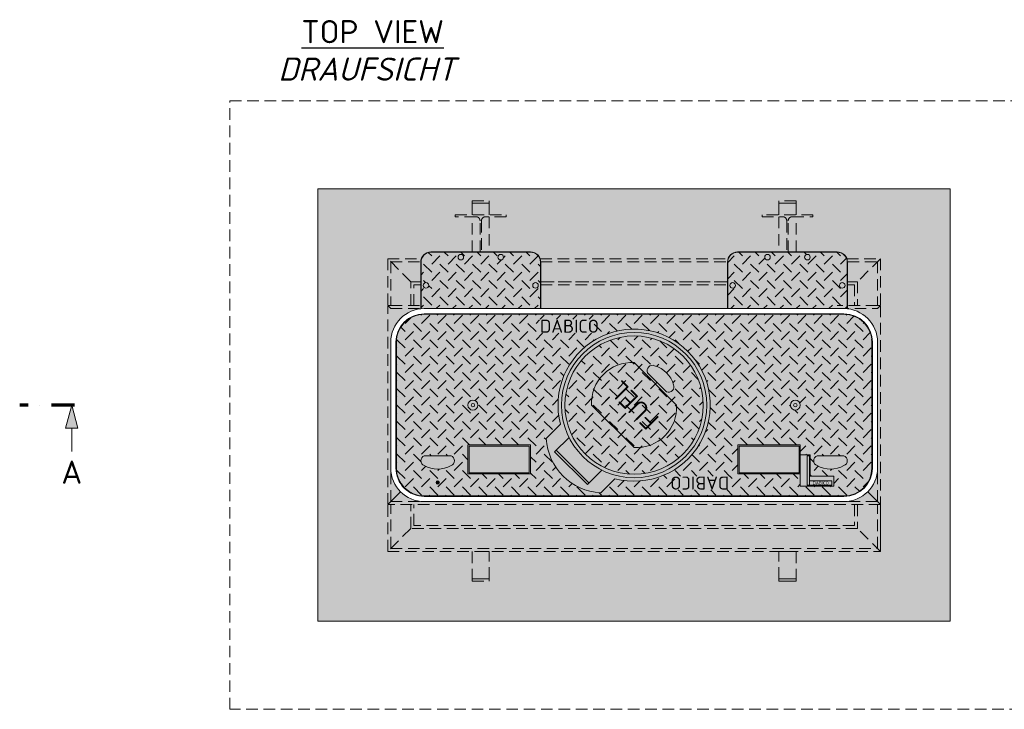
# Model space of a CAD drawing. Header units: millimetres. Extents: x -56583 to 53689, y -12797 to -109.
# Tile 12 of 14: x 36172 to 40429, y -12797 to -9814. Entities that reach past the tile are written whole.
import ezdxf
from ezdxf.enums import TextEntityAlignment as Align

# ---------------------------------------------------------------- set-up
doc = ezdxf.new("R2010")
doc.units = ezdxf.units.MM
doc.linetypes.add('HIDDEN', pattern=[0.375, 0.25, -0.125])
doc.linetypes.add('STRICHPUNKTX2', pattern=[2, 1, -0.5, 0, -0.5])
doc.layers.add('P------T7', color=7, linetype='Continuous', lineweight=18)
doc.layers.add('P-BS---Schnitt', color=7, linetype='Continuous', lineweight=18)
doc.styles.get("Standard").update_dxf_attribs({"font": 'isocpeur.ttf'})
pattern_1 = [(45, (38828.74477311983, -11480.90043860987), (7.105427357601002e-15, 70.71067811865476), [50, -50]), (135, (38828.74477311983, -11445.54509955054), (-70.71067811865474, 7.105427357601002e-15), [50, -50])]
pattern_2 = [(45, (38165.74477311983, -10941.93916090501), (7.105427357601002e-15, 70.71067811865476), [50, -50]), (135, (38165.74477311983, -10906.58382184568), (-70.71067811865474, 7.105427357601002e-15), [50, -50])]

msp = doc.modelspace()

# ---------------------------------------------------------------- hatches: boundary and pattern name
at = {"lineweight": 0}
h = msp.add_hatch(color=254, dxfattribs=at)
h.dxf.hatch_style = 1
h.paths.add_polyline_path([(40195.54477311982, -10546.10043860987), (37461.94477311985, -10546.10043860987), (37461.94477311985, -12415.70043860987), (40195.54477311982, -12415.70043860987)])
h.paths.add_polyline_path([(37921.44477311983, -11898.20043860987, -0.4142135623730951), (37776.44477311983, -11753.20043860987), (37776.44477311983, -11480.90043860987), (37776.44477311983, -11208.60043860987, -0.3841755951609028), (37906.44477311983, -11064.37838759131), (37906.44477311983, -10862.40043860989, -0.4142135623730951), (37950.24477311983, -10818.60043860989), (38381.24477311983, -10818.60043860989, -0.4142135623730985), (38425.04477311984, -10862.40043860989), (38425.04477311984, -11063.60043860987), (39232.44477311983, -11063.60043860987), (39232.44477311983, -10862.40043860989, -0.4142135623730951), (39276.24477311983, -10818.60043860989), (39707.24477311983, -10818.60043860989, -0.4142135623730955), (39751.04477311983, -10862.40043860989), (39751.04477311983, -11064.37838759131, -0.3841755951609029), (39881.04477311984, -11208.60043860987), (39881.04477311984, -11480.90043860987), (39881.04477311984, -11753.20043860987, -0.4142135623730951), (39736.04477311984, -11898.20043860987)], flags=16)
h = msp.add_hatch(dxfattribs=at)
h.set_pattern_fill('GENERAL_CHECKEREDPLATE', color=256, scale=50, angle=45, pattern_type=2)
h.set_pattern_definition(pattern_2)
edge = h.paths.add_edge_path()
edge.add_arc((38252.04477311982, -10841.10043860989), 12, 0, 360)
edge = h.paths.add_edge_path()
edge.add_arc((37928.94477311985, -10963.00043860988), 12, 0, 360)
edge = h.paths.add_edge_path()
edge.add_arc((38381.24477311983, -10862.40043860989), 42.79999999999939, 0, 90.00000000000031)
edge.add_line((38381.24477311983, -10819.60043860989), (37950.24477311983, -10819.60043860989))
edge.add_arc((37950.24477311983, -10862.40043860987), 42.79999999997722, 90.00000000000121, 179.9999999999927)
edge.add_line((37907.44477311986, -10862.40043860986), (37907.44477311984, -11064.27788320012))
edge.add_arc((37921.44477311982, -11208.60043860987), 144.9999999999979, 89.99999999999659, 95.54063766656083, ccw=False)
edge.add_line((37921.44477311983, -11063.60043860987), (38424.04477311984, -11063.60043860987))
edge.add_line((38424.04477311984, -11063.60043860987), (38424.04477311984, -10862.40043860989))
h = msp.add_hatch(color=253, dxfattribs=at)
h.dxf.hatch_style = 1
h.paths.add_polyline_path([(38424.04477311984, -10862.40043860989, 0.4142135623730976), (38381.24477311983, -10819.60043860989), (37950.24477311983, -10819.60043860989, 0.4142135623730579), (37907.44477311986, -10862.40043860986), (37907.44477311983, -11064.27788320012, -0.02418030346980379), (37921.44477311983, -11063.60043860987), (38424.04477311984, -11063.60043860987)])
h = msp.add_hatch(dxfattribs=at)
h.set_pattern_fill('GENERAL_CHECKEREDPLATE', color=256, scale=50, angle=45, pattern_type=2)
h.set_pattern_definition(pattern_2)
edge = h.paths.add_edge_path()
edge.add_arc((39405.44477311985, -10841.10043860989), 12, 0, 360)
edge = h.paths.add_edge_path()
edge.add_arc((39578.04477311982, -10841.10043860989), 12, 0, 360)
edge = h.paths.add_edge_path()
edge.add_arc((39276.24477311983, -10862.40043860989), 42.79999999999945, 89.99999999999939, 180)
edge.add_line((39233.44477311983, -10862.40043860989), (39233.44477311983, -11063.60043860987))
edge.add_line((39233.44477311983, -11063.60043860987), (39736.04477311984, -11063.60043860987))
edge.add_arc((39736.04477311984, -11208.60043860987), 144.9999999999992, 84.45936233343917, 90.00000000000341, ccw=False)
edge.add_line((39750.04477311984, -11064.27788320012), (39750.04477311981, -10862.40043860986))
edge.add_arc((39707.24477311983, -10862.40043860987), 42.79999999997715, 7.296192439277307e-12, 89.99999999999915)
edge.add_line((39707.24477311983, -10819.60043860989), (39276.24477311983, -10819.60043860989))
h = msp.add_hatch(color=253, dxfattribs=at)
h.dxf.hatch_style = 1
h.paths.add_polyline_path([(39750.04477311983, -10862.40043860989, 0.4142135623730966), (39707.24477311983, -10819.60043860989), (39276.24477311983, -10819.60043860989, 0.4142135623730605), (39233.44477311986, -10862.40043860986), (39233.44477311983, -11063.60043860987), (39736.04477311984, -11063.60043860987, -0.02418030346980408), (39750.04477311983, -11064.27788320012)])
h = msp.add_hatch(dxfattribs=at)
h.set_pattern_fill('GENERAL_CHECKEREDPLATE', color=256, scale=50, angle=45, pattern_type=2)
h.set_pattern_definition(pattern_1)
h.paths.add_polyline_path([(39547.24477311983, -11652.79277150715), (39547.24477311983, -11778.79277150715), (39277.24477311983, -11778.79277150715), (39277.24477311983, -11652.79277150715)])
edge = h.paths.add_edge_path()
edge.add_arc((39628.43442829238, -11721.29277150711), 23.18965517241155, 112.0070817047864, 247.9929182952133)
edge.add_arc((39677.74477311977, -11638.15943817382), 119.6333333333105, 240.9996664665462, 299.0003335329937)
edge.add_arc((39727.05511794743, -11721.29277150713), 23.18965517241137, 292.0070817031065, 427.9929182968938)
edge.add_line((39735.74477311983, -11699.79277150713), (39619.74477311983, -11699.79277150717))
h.paths.add_polyline_path([(39547.24477311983, -11830.79277150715), (39547.24477311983, -11695.79277150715), (39590.24477311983, -11695.79277150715), (39590.24477311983, -11787.79277150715), (39692.24477311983, -11787.79277150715), (39692.24477311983, -11830.79277150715)])
edge = h.paths.add_edge_path()
edge.add_arc((39525.74477311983, -11480.90043860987), 21.5, 0, 360)
h.paths.add_polyline_path([(38110.24477311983, -11778.79277150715), (38110.24477311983, -11652.79277150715), (38380.24477311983, -11652.79277150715), (38380.24477311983, -11778.79277150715)])
edge = h.paths.add_edge_path()
edge.add_line((37921.74477311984, -11699.79277150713), (38037.74477311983, -11699.79277150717))
edge.add_arc((38029.05511794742, -11721.29277150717), 23.18965517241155, -67.99291829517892, 67.99291829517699, ccw=False)
edge.add_arc((37979.74477312, -11638.15943817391), 119.6333333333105, 240.999666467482, 299.0003335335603, ccw=False)
edge.add_arc((37930.43442829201, -11721.29277150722), 23.18965517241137, 112.00708170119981, 247.9929182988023, ccw=False)
edge = h.paths.add_edge_path()
edge.add_arc((38131.74477311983, -11480.90043860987), 21.5, 0, 360)
edge = h.paths.add_edge_path()
edge.add_line((38448.81302121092, -11625.36563238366), (38510.33131117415, -11563.84734242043))
edge.add_arc((38828.74477311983, -11480.90043860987), 329.0399999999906, -104.68989935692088, 194.6010800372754, ccw=False)
edge.add_line((38745.30436794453, -11799.18493459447), (38684.2130411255, -11860.37723150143))
edge.add_arc((38697.79431017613, -11611.37317479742), 249.3741588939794, 183.2165724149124, 266.87804628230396, ccw=False)
h.paths.add_polyline_path([(39242.02959665, -11787.70448207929), (39242.02959665, -11847.87451667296), (39005.37846958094, -11847.87451667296), (39005.37846958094, -11787.70448207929)])
edge = h.paths.add_edge_path()
edge.add_arc((37921.44477311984, -11753.20043860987), 120.5923328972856, 180.0000000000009, 269.9999999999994)
edge.add_line((37921.44477311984, -11873.79277150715), (39736.04477311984, -11873.79277150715))
edge.add_arc((39736.04477311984, -11753.20043860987), 120.5923328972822, 269.9999999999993, 360.0000000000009)
edge.add_line((39856.63710601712, -11753.20043860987), (39856.63710601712, -11208.60043860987))
edge.add_arc((39736.04477311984, -11208.60043860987), 120.592332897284, 0, 89.9999999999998)
edge.add_line((39736.04477311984, -11088.00810571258), (37921.44477311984, -11088.00810571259))
edge.add_arc((37921.44477311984, -11208.60043860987), 120.592332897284, 90.00000000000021, 179.9999999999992)
edge.add_line((37800.85244022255, -11208.60043860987), (37800.85244022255, -11753.20043860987))
h.paths.add_polyline_path([(38655.77128001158, -11109.62535201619), (38655.77128001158, -11169.79538660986), (38419.12015294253, -11169.79538660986), (38419.12015294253, -11109.62535201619)])
h = msp.add_hatch(color=253, dxfattribs=at)
h.dxf.hatch_style = 1
h.paths.add_polyline_path([(39856.63710601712, -11208.60043860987, 0.4142135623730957), (39736.04477311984, -11088.00810571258), (37921.44477311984, -11088.00810571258, 0.4142135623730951), (37800.85244022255, -11208.60043860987), (37800.85244022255, -11753.20043860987, 0.4142135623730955), (37921.44477311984, -11873.79277150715), (39736.04477311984, -11873.79277150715, 0.4142135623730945), (39856.63710601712, -11753.20043860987)])
h = msp.add_hatch(dxfattribs=at)
h.set_pattern_fill('GENERAL_CHECKEREDPLATE', color=256, scale=50, angle=45, pattern_type=2)
h.set_pattern_definition(pattern_1)
edge = h.paths.add_edge_path()
edge.add_arc((38828.74477311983, -11480.90043860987), 299.0399999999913, 0, 360)
edge = h.paths.add_edge_path()
edge.add_arc((38908.07483907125, -11331.83501423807), 23.18965517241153, 67.0070817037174, 202.9929182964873)
edge.add_line((38886.72752917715, -11340.89329593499), (38968.75191579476, -11422.91768255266))
edge.add_arc((38977.81019749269, -11401.57037265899), 23.18965517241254, 247.0070817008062, 382.9929183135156)
edge.add_arc((38884.15837453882, -11425.48683719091), 119.6333333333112, 15.9996664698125, 74.00033353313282)
at = {"lineweight": 0, "true_color": 0xf3e03b}
h = msp.add_hatch(color=53, dxfattribs=at)
h.dxf.hatch_style = 1
edge = h.paths.add_edge_path()
edge.add_arc((38819.3329380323, -11471.48860352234), 174.6896551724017, 86.91155346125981, 183.0884465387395, ccw=False)
edge.add_line((38828.74477311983, -11297.05267550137), (39012.59253622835, -11480.90043861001))
edge.add_arc((38838.15660820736, -11490.31227369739), 174.6896551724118, -93.08844653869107, 3.088446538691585, ccw=False)
edge.add_line((38828.74477311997, -11664.74820171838), (38644.89701001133, -11480.90043860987))
at = {"lineweight": 0}
h = msp.add_hatch(dxfattribs=at)
h.set_pattern_fill('GENERAL_CHECKEREDPLATE', color=256, scale=50, angle=45, pattern_type=2)
h.set_pattern_definition([(45, (38828.74477311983, -11480.90043860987), (7.105427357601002e-15, 70.71067811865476), [50, -50]), (135, (38828.74477311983, -11445.54509955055), (-70.71067811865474, 7.105427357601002e-15), [50, -50])])
edge = h.paths.add_edge_path()
edge.add_arc((38819.3329380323, -11471.48860352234), 174.6896551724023, 86.91155346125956, 183.0884465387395)
edge.add_line((38644.89701001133, -11480.90043860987), (38828.74477311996, -11664.74820171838))
edge.add_arc((38838.15660820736, -11490.31227369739), 174.6896551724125, 266.9115534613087, 363.0884465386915)
edge.add_line((39012.59253622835, -11480.90043861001), (38828.74477311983, -11297.05267550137))
h.paths.add_polyline_path([(38876.4189294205, -11600.47845295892), (38711.66136230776, -11435.72088584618), (38783.72642805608, -11363.65582009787), (38948.48399516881, -11528.41338721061)])
h = msp.add_hatch(color=30, dxfattribs=at)
h.dxf.hatch_style = 1
h.paths.add_polyline_path([(38115.24477311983, -11657.79277150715), (38375.24477311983, -11657.79277150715), (38375.24477311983, -11773.79277150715), (38115.24477311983, -11773.79277150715)])
h = msp.add_hatch(color=30, dxfattribs=at)
h.dxf.hatch_style = 1
h.paths.add_polyline_path([(39542.24477311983, -11657.79277150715), (39282.24477311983, -11657.79277150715), (39282.24477311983, -11773.79277150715), (39542.24477311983, -11773.79277150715)])
h = msp.add_hatch(color=1, dxfattribs=at)
h.dxf.hatch_style = 1
edge = h.paths.add_edge_path()
edge.add_arc((37979.74477311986, -11815.79277150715), 7.5, 0, 360)
at = {"layer": 'P-BS---Schnitt', "linetype": 'Continuous', "lineweight": 18}
msp.add_hatch(color=0, dxfattribs=at).paths.add_polyline_path([(36397.60633733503, -11480.90043860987), (36424.40133733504, -11580.90043860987), (36370.81133733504, -11580.90043860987)])

# ---------------------------------------------------------------- linework, layer by layer
at = {"linetype": 'HIDDEN', "lineweight": 0, "ltscale": 200}
for p, q in [((37763.44477311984, -10847.60043860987), (37763.44477311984, -11050.60043860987)), ((39894.04477311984, -10847.60043860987), (39894.04477311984, -11050.60043860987)), ((37776.44477311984, -10860.60043860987), (37906.48177505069, -10860.60043860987)), ((37776.44477311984, -10860.60043860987), (37776.44477311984, -11050.60043860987)), ((38425.00777118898, -10860.60043860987), (39232.48177505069, -10860.60043860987)), ((39751.00777118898, -10860.60043860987), (39881.04477311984, -10860.60043860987)), ((39881.04477311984, -10860.60043860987), (39881.04477311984, -11050.60043860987)), ((37776.44477311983, -11050.60043860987), (37906.44477311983, -11050.60043860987)), ((37776.44477311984, -11063.60043860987), (37950.24477311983, -11063.60043860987)), ((39881.04477311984, -11050.60043860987), (39707.24477311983, -11050.60043860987)), ((39707.24477311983, -11063.60043860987), (39881.04477311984, -11063.60043860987)), ((37776.44477311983, -11898.20043860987), (37776.44477311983, -11753.20043860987)), ((39881.04477311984, -11898.20043860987), (39881.04477311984, -11753.20043860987)), ((37763.44477311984, -12114.20043860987), (37763.44477311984, -11911.20043860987)), ((37776.44477311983, -11898.20043860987), (37921.44477311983, -11898.20043860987)), ((37776.44477311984, -12101.20043860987), (37776.44477311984, -11911.20043860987)), ((39881.04477311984, -11898.20043860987), (39736.04477311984, -11898.20043860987)), ((39881.04477311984, -12101.20043860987), (39881.04477311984, -11911.20043860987)), ((37776.44477311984, -12101.20043860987), (39881.04477311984, -12101.20043860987))]:
    msp.add_line(p, q, dxfattribs=at)
at = {"lineweight": 0}
for p, q in [((37763.44477311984, -11050.60043860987), (37776.44477311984, -11063.60043860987)), ((39894.04477311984, -11050.60043860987), (39881.04477311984, -11063.60043860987)), ((38485.06259319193, -11683.16126230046), (38547.53335676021, -11620.6904987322)), ((38626.48394942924, -11824.58261853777), (38485.06259319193, -11683.16126230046)), ((38633.55501724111, -11817.51155072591), (38492.13366100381, -11676.0901944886)), ((38626.48394942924, -11824.58261853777), (38688.95471299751, -11762.1118549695)), ((37763.44477311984, -11911.20043860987), (37818.91428984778, -11855.73092188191)), ((39894.04477311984, -11911.20043860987), (39838.57525639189, -11855.73092188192)), ((39894.04477311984, -12114.20043860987), (39894.04477311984, -11911.20043860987))]:
    msp.add_line(p, q, dxfattribs=at)
at = {"linetype": 'HIDDEN', "lineweight": 0, "ltscale": 200}
for points in [[(37080.94477311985, -10165.10043860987), (40576.54477311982, -10165.10043860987), (40576.54477311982, -12796.70043860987), (37080.94477311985, -12796.70043860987)], [(38202.74477311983, -10607.40043860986), (38128.74477311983, -10607.40043860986), (38128.74477311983, -10597.40043860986), (38202.74477311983, -10597.40043860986)], [(39454.74477311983, -10607.40043860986), (39528.74477311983, -10607.40043860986), (39528.74477311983, -10597.40043860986), (39454.74477311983, -10597.40043860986)], [(37763.44477311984, -12114.20043860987), (39894.04477311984, -12114.20043860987), (39794.24477311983, -12014.40043860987), (37863.24477311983, -12014.40043860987)], [(38202.74477311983, -12114.20043860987), (38128.74477311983, -12114.20043860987), (38128.74477311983, -12232.40043860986), (38202.74477311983, -12232.40043860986)], [(39454.74477311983, -12114.20043860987), (39528.74477311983, -12114.20043860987), (39528.74477311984, -12232.40043860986), (39454.74477311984, -12232.40043860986)], [(38202.74477311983, -12232.40043860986), (38128.74477311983, -12232.40043860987), (38128.74477311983, -12242.40043860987), (38202.74477311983, -12242.40043860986)]]:
    msp.add_lwpolyline(points, close=True, dxfattribs=at)
at = {"lineweight": 0}
for points in [[(37461.94477311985, -12415.70043860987), (40195.54477311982, -12415.70043860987), (40195.54477311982, -10546.10043860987), (37461.94477311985, -10546.10043860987)], [(38110.24477311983, -11652.79277150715), (38380.24477311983, -11652.79277150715), (38380.24477311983, -11778.79277150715), (38110.24477311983, -11778.79277150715)], [(38115.24477311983, -11657.79277150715), (38375.24477311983, -11657.79277150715), (38375.24477311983, -11773.79277150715), (38115.24477311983, -11773.79277150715)], [(39547.24477311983, -11652.79277150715), (39277.24477311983, -11652.79277150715), (39277.24477311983, -11778.79277150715), (39547.24477311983, -11778.79277150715)], [(39542.24477311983, -11657.79277150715), (39282.24477311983, -11657.79277150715), (39282.24477311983, -11773.79277150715), (39542.24477311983, -11773.79277150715)], [(39547.24477311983, -11830.79277150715), (39547.24477311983, -11695.79277150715), (39590.24477311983, -11695.79277150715), (39590.24477311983, -11787.79277150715), (39692.24477311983, -11787.79277150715), (39692.24477311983, -11830.79277150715)], [(39587.44971795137, -11699.86495609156), (39577.32696299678, -11699.86495609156), (39577.32696299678, -11827.16664762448), (39587.44971795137, -11827.16664762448)], [(39587.44971795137, -11827.16664762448), (39683.33439123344, -11827.16664762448), (39683.33439123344, -11808.90035754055), (39587.44971795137, -11808.90035754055)], [(39454.74477311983, -12232.40043860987), (39528.74477311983, -12232.40043860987), (39528.74477311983, -12242.40043860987), (39454.74477311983, -12242.40043860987)]]:
    msp.add_lwpolyline(points, close=True, dxfattribs=at)
at = {"linetype": 'HIDDEN', "lineweight": 0, "ltscale": 200}
for points in [[(38128.74477311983, -10657.40043860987), (38128.74477311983, -10607.40043860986), (38202.74477311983, -10607.40043860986), (38202.74477311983, -10657.40043860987)], [(39528.74477311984, -10657.40043860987), (39528.74477311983, -10607.40043860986), (39454.74477311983, -10607.40043860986), (39454.74477311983, -10657.40043860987)], [(38128.74477311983, -10818.60043860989), (38128.74477311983, -10665.90043860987)], [(38202.74477311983, -10665.90043860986), (38202.74477311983, -10818.60043860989)], [(39454.74477311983, -10665.90043860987), (39454.74477311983, -10818.60043860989)], [(39528.74477311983, -10818.60043860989), (39528.74477311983, -10665.90043860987)], [(37906.44477311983, -10947.40043860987), (37863.24477311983, -10947.40043860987), (37763.44477311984, -10847.60043860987), (37909.02099357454, -10847.60043860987)], [(38422.46855266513, -10847.60043860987), (39235.02099357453, -10847.60043860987)], [(39748.46855266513, -10847.60043860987), (39894.04477311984, -10847.60043860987), (39794.24477311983, -10947.40043860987), (39751.04477311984, -10947.40043860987)], [(37863.24477311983, -11050.60043860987), (37863.24477311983, -10947.40043860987), (37906.44477311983, -10947.40043860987)], [(37876.24477311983, -11050.60043860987), (37876.24477311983, -10960.40043860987), (37906.44477311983, -10960.40043860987)], [(38425.04477311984, -10947.40043860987), (39232.44477311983, -10947.40043860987)], [(39232.44477311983, -10947.40043860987), (38425.04477311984, -10947.40043860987)], [(38425.04477311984, -10960.40043860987), (39232.44477311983, -10960.40043860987)], [(39751.04477311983, -10947.40043860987), (39794.24477311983, -10947.40043860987), (39794.24477311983, -11050.60043860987)], [(39751.04477311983, -10960.40043860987), (39781.24477311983, -10960.40043860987), (39781.24477311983, -11050.60043860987)], [(39881.04477311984, -11050.60043860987), (39894.04477311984, -11050.60043860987), (39894.04477311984, -11911.20043860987), (37763.44477311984, -11911.20043860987), (37763.44477311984, -11050.60043860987), (37776.44477311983, -11050.60043860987)], [(39794.24477311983, -11911.20043860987), (39794.24477311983, -12014.40043860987), (37863.24477311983, -12014.40043860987), (37863.24477311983, -11911.20043860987)], [(39781.24477311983, -11911.20043860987), (39781.24477311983, -12001.40043860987), (37876.24477311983, -12001.40043860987), (37876.24477311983, -11911.20043860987)]]:
    msp.add_lwpolyline(points, dxfattribs=at)
for points in [[(38162.74477311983, -10818.60043860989), (38162.74477311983, -10683.90043860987, 0.4142135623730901), (38144.74477311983, -10665.90043860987), (38055.74477311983, -10665.90043860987), (38055.74477311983, -10657.40043860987), (38275.74477311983, -10657.40043860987), (38275.74477311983, -10665.90043860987), (38186.74477311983, -10665.90043860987, 0.414213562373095), (38168.74477311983, -10683.90043860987), (38168.74477311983, -10818.60043860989)], [(39494.74477311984, -10818.60043860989), (39494.74477311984, -10683.90043860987, -0.4142135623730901), (39512.74477311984, -10665.90043860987), (39601.74477311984, -10665.90043860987), (39601.74477311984, -10657.40043860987), (39381.74477311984, -10657.40043860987), (39381.74477311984, -10665.90043860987), (39470.74477311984, -10665.90043860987, -0.414213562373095), (39488.74477311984, -10683.90043860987), (39488.74477311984, -10818.60043860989)]]:
    msp.add_lwpolyline(points, format="xyb", dxfattribs=at)
at = {"lineweight": 0}
for points in [[(38425.04477311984, -11063.60043860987), (38425.04477311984, -10862.40043860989, 0.4142135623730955), (38381.24477311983, -10818.60043860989), (37950.24477311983, -10818.60043860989, 0.414213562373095), (37906.44477311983, -10862.40043860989), (37906.44477311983, -11063.60043860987)], [(38424.04477311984, -11063.60043860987), (38424.04477311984, -10862.40043860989, 0.4142135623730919), (38381.24477311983, -10819.60043860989), (37950.24477311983, -10819.60043860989, 0.4142135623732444), (37907.44477311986, -10862.40043860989), (37907.44477311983, -11063.60043860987)], [(39751.04477311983, -11063.60043860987), (39751.04477311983, -10862.40043860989, 0.4142135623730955), (39707.24477311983, -10818.60043860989), (39276.24477311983, -10818.60043860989, 0.414213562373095), (39232.44477311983, -10862.40043860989), (39232.44477311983, -11063.60043860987)], [(39750.04477311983, -11063.60043860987), (39750.04477311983, -10862.40043860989, 0.4142135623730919), (39707.24477311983, -10819.60043860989), (39276.24477311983, -10819.60043860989, 0.4142135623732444), (39233.44477311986, -10862.40043860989), (39233.44477311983, -11063.60043860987)], [(38684.11601612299, -11860.47441686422), (38745.30436794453, -11799.18493459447, 3.686394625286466), (38510.33131117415, -11563.84734242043), (38448.81302121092, -11625.36563238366, 0.3821702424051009), (38684.2130411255, -11860.37723150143)]]:
    msp.add_lwpolyline(points, format="xyb", dxfattribs=at)
for points in [[(37776.44477311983, -11208.60043860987), (37776.44477311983, -11480.90043860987), (37776.44477311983, -11753.20043860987, 0.414213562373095), (37921.44477311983, -11898.20043860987), (39736.04477311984, -11898.20043860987, 0.414213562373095), (39881.04477311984, -11753.20043860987), (39881.04477311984, -11480.90043860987), (39881.04477311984, -11208.60043860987, 0.4142135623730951), (39736.04477311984, -11063.60043860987), (37921.44477311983, -11063.60043860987, 0.4142135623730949)], [(37921.44477311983, -11875.79277150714), (39736.04477311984, -11875.79277150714, 0.414213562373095), (39858.63710601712, -11753.20043860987), (39858.63710601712, -11208.60043860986, 0.414213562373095), (39736.04477311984, -11086.00810571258), (37921.44477311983, -11086.00810571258, 0.4142135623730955), (37798.85244022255, -11208.60043860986), (37798.85244022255, -11753.20043860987, 0.414213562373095)], [(37800.85244022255, -11753.20043860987, 0.414213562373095), (37921.44477311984, -11873.79277150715), (39736.04477311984, -11873.79277150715, 0.414213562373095), (39856.63710601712, -11753.20043860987), (39856.63710601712, -11208.60043860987, 0.414213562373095), (39736.04477311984, -11088.00810571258), (37921.44477311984, -11088.00810571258, 0.414213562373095), (37800.85244022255, -11208.60043860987)], [(38644.89701001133, -11480.90043860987, -0.4461538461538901), (38828.74477311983, -11297.05267550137), (39012.59253622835, -11480.90043861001, -0.446153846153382), (38828.74477311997, -11664.74820171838)], [(38968.75191579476, -11422.91768255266, 0.674418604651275), (38999.15750738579, -11392.51209096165, 0.2586206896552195), (38917.13312076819, -11310.48770434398, 0.6744186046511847), (38886.72752917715, -11340.89329593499)], [(37921.74477311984, -11699.79277150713, 0.674418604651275), (37921.74477311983, -11742.79277150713, 0.2586206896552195), (38037.74477311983, -11742.79277150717, 0.6744186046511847), (38037.74477311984, -11699.79277150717)], [(39735.74477311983, -11699.79277150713, -0.674418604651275), (39735.74477311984, -11742.79277150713, -0.2586206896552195), (39619.74477311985, -11742.79277150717, -0.6744186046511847), (39619.74477311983, -11699.79277150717)]]:
    msp.add_lwpolyline(points, format="xyb", close=True, dxfattribs=at)
for centre, radius in [((38079.44477311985, -10841.10043860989), 12), ((38252.04477311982, -10841.10043860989), 12), ((39405.44477311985, -10841.10043860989), 12), ((39578.04477311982, -10841.10043860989), 12), ((37928.94477311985, -10963.00043860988), 12), ((38402.54477311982, -10963.00043860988), 12), ((39254.94477311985, -10963.00043860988), 12), ((39728.54477311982, -10963.00043860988), 12), ((38828.74477311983, -11480.90043860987), 314.0399999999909), ((38828.74477311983, -11480.90043860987), 299.0399999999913), ((38131.74477311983, -11480.90043860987), 21.5), ((38131.74477311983, -11480.90043860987), 7.5), ((39525.74477311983, -11480.90043860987), 21.5), ((39525.74477311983, -11480.90043860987), 7.5), ((37979.74477311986, -11815.79277150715), 7.5)]:
    msp.add_circle(centre, radius, dxfattribs=at)
at = {"layer": 'P-BS---Schnitt', "color": 0, "linetype": 'STRICHPUNKTX2', "lineweight": 70, "ltscale": 100}
msp.add_line((36409.70270192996, -11480.90043860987), (36172.33844311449, -11480.90043860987), dxfattribs=at)
at = {"layer": 'P-BS---Schnitt', "color": 0, "linetype": 'Continuous', "lineweight": 18}
msp.add_line((36397.60633733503, -11680.90043860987), (36397.60633733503, -11580.90043860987), dxfattribs=at)
msp.add_lwpolyline([(36424.40133733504, -11580.90043860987), (36370.81133733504, -11580.90043860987), (36397.60633733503, -11480.90043860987), (36424.40133733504, -11580.90043860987)], dxfattribs=at)

# ---------------------------------------------------------------- texts
at = {"color": 1, "lineweight": 0}
for s, heights, insert, char_height, attachment_point in [('{\\C256;DABICO}', [0], (38421.9532353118, -11111.40762568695), 56.42091691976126, 1), ('{\\Fisoct3|c0;\\C256;DABICO}', [18.13183120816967], (39635.3920545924, -11818.03350258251), 13.77205427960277, 5)]:
    msp.add_mtext_dynamic_manual_height_columns(s, width=156.4645159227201, gutter_width=12.5, heights=heights, dxfattribs=dict(at, insert=insert, char_height=char_height, attachment_point=attachment_point))
for s, insert, char_height, attachment_point, rotation in [('{\\C256;FUEL}', (38828.74477311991, -11480.90043860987), 80, 5, 135.0000000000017), ('{\\C256;DABICO}', (39239.77657238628, -11846.18000925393), 56.42091691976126, 1, 180.00000000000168)]:
    msp.add_mtext_dynamic_manual_height_columns(s, width=156.4645159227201, gutter_width=12.5, heights=[0], dxfattribs=dict(at, insert=insert, char_height=char_height, attachment_point=attachment_point, rotation=rotation))
at = {"layer": 'P------T7', "color": 0, "linetype": 'Continuous', "lineweight": 25}
msp.add_text('A', height=100, dxfattribs=at).set_placement((36352.5577886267, -11770.80608032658), align=Align.MIDDLE_LEFT)
at = {"layer": 'P------T7', "color": 0, "linetype": 'Continuous', "lineweight": 25, "char_height": 100, "attachment_point": 7}
for s, insert in [('{\\LTOP VIEW}', (37390.20160805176, -9915.58470804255)), ('{\\fISOCPEUR|b0|i1|c0|p34;DRAUFSICHT}', (37290.41785054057, -10077.90280171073))]:
    msp.add_mtext(s, dxfattribs=dict(at, insert=insert))

doc.saveas('drawing.dxf')
